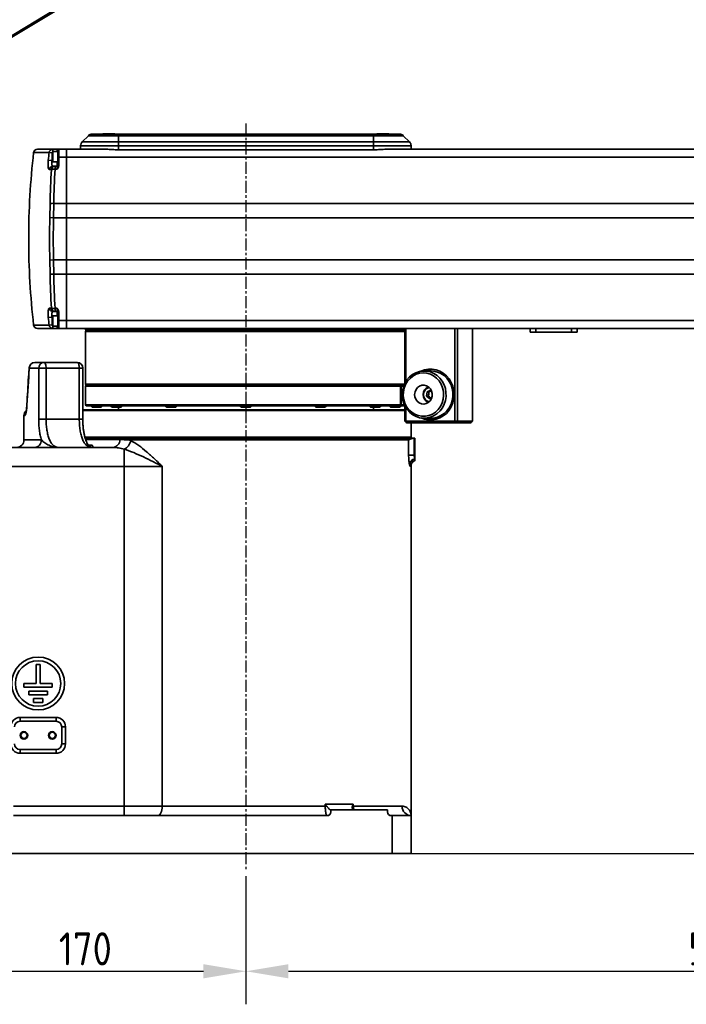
# Model space of a CAD drawing. Header units: millimetres. Extents: x 13873 to 18697, y 1443 to 6366.
# Tile 21 of 28: x 15514 to 15867, y 4581 to 5103. Entities that reach past the tile are written whole.
import ezdxf

# ---------------------------------------------------------------- set-up
doc = ezdxf.new("R2010")
doc.units = ezdxf.units.MM
doc.header["$PDSIZE"] = -1
doc.linetypes.add('CENTER', pattern=[10.16, 6.35, -1.27, 1.27, -1.27])
doc.styles.add('标准汉字', font='gbenor.shx', dxfattribs={"bigfont": 'gbcbig.shx'})
doc.dimstyles.new('ISO-25', dxfattribs={"dimscale": 5, "dimtxt": 3.5, "dimasz": 4.5, "dimexe": 3.5, "dimexo": 0.625, "dimtad": 1, "dimdec": 1, "dimdsep": 46, "dimtxsty": '标准汉字', "dimcen": 2.5, "dimclrd": 1, "dimclre": 1, "dimadec": 0, "dimazin": 0, "dimtfac": 1, "dimtdec": 1, "dimtmove": 1, "dimatfit": 3, "dimfxl": 1, "dimarcsym": 0})

# ---------------------------------------------------------------- blocks, each defined once
blk = doc.blocks.new('*D56')
at = {"color": 1, "lineweight": -2, "transparency": 16777216}
for p, q in [((15463.95, 4658), (15463.95, 4581.19)), ((15633.95, 4649.05), (15633.95, 4581.19)), ((15486.45, 4598.69), (15611.45, 4598.69))]:
    blk.add_line(p, q, dxfattribs=at)
at = {"color": 1, "transparency": 16777216}
for points in [[(15486.45, 4602.44), (15486.45, 4594.94), (15463.95, 4598.69)], [(15611.45, 4602.44), (15611.45, 4594.94), (15633.95, 4598.69)]]:
    blk.add_solid(points, dxfattribs=at)
at = {"layer": 'Defpoints', "color": 0, "transparency": 16777216}
for p in [(15463.95, 4661.12), (15633.95, 4652.17), (15633.95, 4598.69)]:
    blk.add_point(p, dxfattribs=at)
at = {"color": 0, "transparency": 16777216, "insert": (15548.95, 4610.57), "char_height": 17.5, "attachment_point": 5, "style": '标准汉字'}
blk.add_mtext('170', dxfattribs=at)
blk = doc.blocks.new('*D58')
at = {"color": 1, "lineweight": -2, "transparency": 16777216}
for p, q in [((16133.95, 4925.44), (16133.95, 4581.19)), ((15633.95, 4649.05), (15633.95, 4581.19)), ((15656.45, 4598.69), (16111.45, 4598.69))]:
    blk.add_line(p, q, dxfattribs=at)
at = {"color": 1, "transparency": 16777216}
for points in [[(15656.45, 4602.44), (15656.45, 4594.94), (15633.95, 4598.69)], [(16111.45, 4602.44), (16111.45, 4594.94), (16133.95, 4598.69)]]:
    blk.add_solid(points, dxfattribs=at)
at = {"layer": 'Defpoints', "color": 0, "transparency": 16777216}
for p in [(16133.95, 4928.57), (15633.95, 4652.17), (16133.95, 4598.69)]:
    blk.add_point(p, dxfattribs=at)
at = {"color": 0, "transparency": 16777216, "insert": (15883.95, 4610.57), "char_height": 17.5, "attachment_point": 5, "style": '标准汉字'}
blk.add_mtext('500', dxfattribs=at)
blk = doc.blocks.new('*D60')
at = {"color": 1, "lineweight": -2, "transparency": 16777216}
for p, q in [((16176.57, 4935.12), (16322.67, 4935.12)), ((16305.17, 4683.62), (16305.17, 4912.62)), ((15724.57, 4661.12), (16322.67, 4661.12))]:
    blk.add_line(p, q, dxfattribs=at)
at = {"color": 1, "transparency": 16777216}
for points in [[(16301.42, 4912.62), (16308.92, 4912.62), (16305.17, 4935.12)], [(16301.42, 4683.62), (16308.92, 4683.62), (16305.17, 4661.12)]]:
    blk.add_solid(points, dxfattribs=at)
at = {"layer": 'Defpoints', "color": 0, "transparency": 16777216}
for p in [(16173.45, 4935.12), (16305.17, 4935.12), (15721.45, 4661.12)]:
    blk.add_point(p, dxfattribs=at)
at = {"color": 0, "transparency": 16777216, "insert": (16293.3, 4798.12), "char_height": 17.5, "attachment_point": 5, "rotation": 90, "style": '标准汉字'}
blk.add_mtext('274', dxfattribs=at)
blk = doc.blocks.new('*D62')
at = {"color": 1, "lineweight": -2, "transparency": 16777216}
for p, q in [((16566.73, 5732.51), (15343.03, 5732.51)), ((15360.53, 4683.62), (15360.53, 5710.01)), ((15460.82, 4661.12), (15343.03, 4661.12))]:
    blk.add_line(p, q, dxfattribs=at)
at = {"color": 1, "transparency": 16777216}
for points in [[(15356.78, 5710.01), (15364.28, 5710.01), (15360.53, 5732.51)], [(15356.78, 4683.62), (15364.28, 4683.62), (15360.53, 4661.12)]]:
    blk.add_solid(points, dxfattribs=at)
at = {"layer": 'Defpoints', "color": 0, "transparency": 16777216}
for p in [(15360.53, 5732.51), (16569.86, 5732.51), (15463.95, 4661.12)]:
    blk.add_point(p, dxfattribs=at)
at = {"color": 0, "transparency": 16777216, "insert": (15348.66, 5196.81), "char_height": 17.5, "attachment_point": 5, "rotation": 90, "style": '标准汉字'}
blk.add_mtext('1071', dxfattribs=at)
blk = doc.blocks.new('*D73')
at = {"color": 1, "lineweight": -2, "transparency": 16777216}
for p, q in [((16631.61, 4816.62), (16711.33, 4816.62)), ((16693.83, 4794.12), (16693.83, 4683.62)), ((15714.57, 4661.12), (16711.33, 4661.12))]:
    blk.add_line(p, q, dxfattribs=at)
at = {"color": 1, "transparency": 16777216}
for points in [[(16690.08, 4794.12), (16697.58, 4794.12), (16693.83, 4816.62)], [(16690.08, 4683.62), (16697.58, 4683.62), (16693.83, 4661.12)]]:
    blk.add_solid(points, dxfattribs=at)
at = {"layer": 'Defpoints', "color": 0, "transparency": 16777216}
for p in [(16628.48, 4816.62), (15711.45, 4661.12), (16693.83, 4661.12)]:
    blk.add_point(p, dxfattribs=at)
at = {"color": 0, "transparency": 16777216, "insert": (16681.95, 4738.87), "char_height": 17.5, "attachment_point": 5, "rotation": 90, "style": '标准汉字'}
blk.add_mtext('155.5', dxfattribs=at)

msp = doc.modelspace()

# ---------------------------------------------------------------- linework, layer by layer
at = {"linetype": 'Continuous', "lineweight": 35}
for p, q in [((15472.92, 5071.97), (15532.67, 5107.87)), ((15533.02, 5107.28), (15473.27, 5071.38)), ((15547.32, 5038), (15550.57, 5041.24)), ((15547.32, 5038), (15566.45, 5038)), ((15566.45, 5041.24), (15550.57, 5041.24)), ((15552.69, 5042.12), (15566.45, 5042.12)), ((15558.3, 5042.22), (15558.2, 5042.12)), ((15558.3, 5042.22), (15564.6, 5042.22)), ((15564.7, 5042.12), (15564.6, 5042.22)), ((15566.45, 5041.24), (15566.45, 5042.12)), ((15566.45, 5042.12), (15701.45, 5042.12)), ((15701.45, 5041.24), (15566.45, 5041.24)), ((15566.45, 5038), (15566.45, 5041.24)), ((15566.45, 5035.88), (15566.45, 5038)), ((15566.45, 5038), (15701.45, 5038)), ((15701.45, 5041.24), (15701.45, 5042.12)), ((15701.45, 5042.12), (15715.2, 5042.12)), ((15701.45, 5041.24), (15701.45, 5038)), ((15717.32, 5041.24), (15701.45, 5041.24)), ((15701.45, 5035.88), (15701.45, 5038)), ((15701.45, 5038), (15720.57, 5038)), ((15703.3, 5042.22), (15703.2, 5042.12)), ((15703.3, 5042.22), (15709.6, 5042.22)), ((15709.7, 5042.12), (15709.6, 5042.22)), ((15717.32, 5041.24), (15720.57, 5038)), ((15529.79, 5032.35), (15521.57, 5032.35)), ((15523.55, 5034.12), (15531.73, 5034.12)), ((15531.45, 5032.16), (15529.79, 5032.35)), ((15531.75, 5032.87), (15531.45, 5032.57)), ((15531.45, 5027.67), (15531.45, 5032.57)), ((15531.73, 5034.12), (15533.95, 5034.12)), ((15531.73, 5034.12), (15531.73, 5032.86)), ((15534.45, 5032.87), (15531.75, 5032.87)), ((15531.75, 5032.87), (15531.75, 5027.37)), ((15533.95, 5032.87), (15533.95, 5034.12)), ((15534.95, 5032.87), (15534.45, 5032.87)), ((15534.45, 5032.87), (15534.45, 5027.37)), ((15534.95, 5034.12), (15538.95, 5034.12)), ((15534.95, 5034.12), (15534.95, 5029.88)), ((15538.95, 5029.88), (15538.95, 5034.12)), ((15538.95, 5034.12), (15558.18, 5034.12)), ((15566.45, 5035.88), (15546.45, 5035.88)), ((15546.45, 5034.12), (15546.45, 5035.88)), ((15566.45, 5035.88), (15566.45, 5033.79)), ((15701.45, 5035.88), (15566.45, 5035.88)), ((15566.45, 5033.79), (15701.45, 5033.79)), ((15701.45, 5033.79), (15701.45, 5035.88)), ((15721.45, 5035.88), (15701.45, 5035.88)), ((15709.71, 5034.12), (16213.95, 5034.12)), ((15721.45, 5035.88), (15721.45, 5034.12)), ((15531.28, 5028.12), (15529.34, 5028.33)), ((15531.45, 5028.12), (15531.28, 5028.12)), ((15531.45, 5027.67), (15531.75, 5027.37)), ((15531.75, 5027.37), (15534.45, 5027.37)), ((15533.95, 5025.12), (15533.95, 5027.37)), ((15534.45, 5027.37), (15534.95, 5027.37)), ((15534.95, 5029.88), (15534.95, 5025.64)), ((15534.95, 5029.88), (15538.95, 5029.88)), ((15538.95, 5005.4), (15538.95, 5029.88)), ((16213.95, 5029.88), (15538.95, 5029.88)), ((15530.96, 5023.31), (15529.9, 5023.31)), ((15531.84, 5025.12), (15532.9, 5025.12)), ((15532.9, 5025.12), (15532.9, 5023.43)), ((15532.9, 5025.12), (15533.95, 5025.12)), ((15533.95, 5023.43), (15532.9, 5023.43)), ((15533.95, 5023.43), (15533.95, 5025.12)), ((15530.18, 4997.85), (15530.33, 5005.19)), ((15532.27, 5005.4), (15532.12, 4997.8)), ((15532.27, 5005.4), (15538.95, 5005.4)), ((15538.95, 4997.8), (15538.95, 5005.4)), ((15538.95, 5005.4), (16213.95, 5005.4)), ((15532.12, 4997.8), (15530.18, 4997.85)), ((15532.12, 4997.8), (15538.95, 4997.8)), ((15538.95, 4975.45), (15538.95, 4997.8)), ((16213.95, 4997.8), (15538.95, 4997.8)), ((15532.12, 4975.45), (15530.18, 4975.39)), ((15530.33, 4968.05), (15530.18, 4975.39)), ((15532.12, 4975.45), (15532.27, 4967.84)), ((15532.12, 4975.45), (15538.95, 4975.45)), ((15538.95, 4967.84), (15538.95, 4975.45)), ((15538.95, 4975.45), (16213.95, 4975.45)), ((15532.27, 4967.84), (15538.95, 4967.84)), ((15538.95, 4943.36), (15538.95, 4967.84)), ((16213.95, 4967.84), (15538.95, 4967.84)), ((15529.9, 4949.94), (15530.96, 4949.94)), ((15532.9, 4949.82), (15533.95, 4949.82)), ((15532.9, 4949.82), (15532.9, 4948.12)), ((15533.95, 4948.12), (15533.95, 4949.82)), ((15529.34, 4944.91), (15531.28, 4945.12)), ((15531.45, 4945.12), (15531.28, 4945.12)), ((15531.75, 4945.87), (15531.45, 4945.57)), ((15531.45, 4940.67), (15531.45, 4945.57)), ((15534.45, 4945.87), (15531.75, 4945.87)), ((15531.75, 4945.87), (15531.75, 4940.37)), ((15532.9, 4948.12), (15531.84, 4948.12)), ((15533.95, 4948.12), (15532.9, 4948.12)), ((15533.95, 4945.87), (15533.95, 4948.12)), ((15534.95, 4945.87), (15534.45, 4945.87)), ((15534.45, 4945.87), (15534.45, 4940.37)), ((15534.95, 4947.61), (15534.95, 4943.36)), ((15521.57, 4940.89), (15529.79, 4940.89)), ((15531.73, 4939.12), (15523.55, 4939.12)), ((15529.79, 4940.89), (15531.45, 4941.09)), ((15531.45, 4940.67), (15531.75, 4940.37)), ((15531.73, 4940.38), (15531.73, 4939.12)), ((15533.95, 4939.12), (15531.73, 4939.12)), ((15531.75, 4940.37), (15534.45, 4940.37)), ((15533.95, 4939.12), (15533.95, 4940.37)), ((15534.45, 4940.37), (15534.95, 4940.37)), ((15534.95, 4943.36), (15538.95, 4943.36)), ((15534.95, 4943.36), (15534.95, 4939.12)), ((15534.95, 4939.12), (15538.95, 4939.12)), ((15538.95, 4939.12), (15538.95, 4943.36)), ((15538.95, 4943.36), (16213.95, 4943.36)), ((16213.95, 4939.12), (15538.95, 4939.12)), ((15548.95, 4939.12), (15548.95, 4938.52)), ((15548.95, 4938.52), (15549.35, 4938.12)), ((15718.04, 4938.52), (15548.95, 4938.52)), ((15718.04, 4909.93), (15718.04, 4939.12)), ((15718.61, 4939.12), (15718.61, 4910.97)), ((15744.66, 4890.12), (15744.66, 4939.12)), ((15745.96, 4939.12), (15745.96, 4890.12)), ((15753.95, 4890.38), (15753.95, 4939.12)), ((15784.45, 4937.12), (15784.45, 4939.12)), ((15787.45, 4939.12), (15787.45, 4937.12)), ((15806.45, 4937.12), (15806.45, 4939.12)), ((15809.45, 4939.12), (15809.45, 4937.12)), ((15549.45, 4938.12), (15548.95, 4937.62)), ((15548.95, 4937.62), (15548.95, 4909.62)), ((15718.04, 4937.62), (15548.95, 4937.62)), ((15549.35, 4938.12), (15718.04, 4938.12)), ((15787.45, 4937.12), (15784.45, 4937.12)), ((15806.45, 4937.12), (15787.45, 4937.12)), ((15809.45, 4937.12), (15806.45, 4937.12)), ((15524.25, 4918.12), (15519.28, 4918.12)), ((15522.21, 4921.12), (15527.05, 4921.12)), ((15524.25, 4891.12), (15524.25, 4918.12)), ((15528.2, 4918.12), (15524.25, 4918.12)), ((15527.05, 4921.12), (15544.61, 4921.12)), ((15528.2, 4918.12), (15528.2, 4891.12)), ((15545.76, 4918.12), (15528.2, 4918.12)), ((15545.76, 4891.12), (15545.76, 4918.12)), ((15547.61, 4918.12), (15545.76, 4918.12)), ((15547.61, 4891.12), (15547.61, 4918.12)), ((15732.01, 4916.62), (15728.34, 4916.62)), ((15548.95, 4909.62), (15549.45, 4909.12)), ((15548.95, 4909.62), (15717.9, 4909.62)), ((15549.45, 4909.12), (15548.95, 4908.62)), ((15548.95, 4908.62), (15548.95, 4898.62)), ((15715.92, 4908.62), (15548.95, 4908.62)), ((15549.45, 4909.12), (15715.44, 4909.12)), ((15549.45, 4909.12), (15717.68, 4909.12)), ((15715.74, 4908.87), (15715.44, 4909.12)), ((15715.69, 4909.12), (15715.87, 4908.87)), ((15715.69, 4909.12), (15717.68, 4909.12)), ((15715.92, 4908.62), (15715.74, 4908.87)), ((15715.79, 4908.8), (15715.87, 4908.87)), ((15715.87, 4908.87), (15716.18, 4908.62)), ((15715.92, 4898.62), (15715.92, 4908.62)), ((15716.18, 4908.62), (15716.18, 4898.62)), ((15717.49, 4908.62), (15716.18, 4908.62)), ((15729.96, 4905.56), (15729.64, 4903.28)), ((15729.64, 4903.28), (15731.32, 4901.84)), ((15730.6, 4903.28), (15729.64, 4903.28)), ((15731.96, 4906.41), (15729.96, 4905.56)), ((15730.92, 4905.56), (15729.96, 4905.56)), ((15731.32, 4901.84), (15732.29, 4902.25)), ((15732.21, 4906.19), (15731.96, 4906.41)), ((15518.02, 4898.84), (15518.05, 4898.68)), ((15548.95, 4898.62), (15549.45, 4898.12)), ((15548.95, 4898.62), (15715.92, 4898.62)), ((15715.44, 4898.12), (15549.45, 4898.12)), ((15551.95, 4898.12), (15551.95, 4898.03)), ((15551.95, 4898.03), (15552.56, 4897.42)), ((15551.95, 4898.03), (15557.95, 4898.03)), ((15557.34, 4897.42), (15552.56, 4897.42)), ((15557.34, 4897.42), (15557.95, 4898.03)), ((15557.95, 4898.03), (15557.95, 4898.12)), ((15562.53, 4898.12), (15562.53, 4898.03)), ((15562.53, 4898.03), (15563.14, 4897.42)), ((15562.53, 4898.03), (15568.53, 4898.03)), ((15567.92, 4897.42), (15563.14, 4897.42)), ((15566.45, 4897.42), (15566.45, 4896.12)), ((15567.92, 4897.42), (15568.53, 4898.03)), ((15568.53, 4898.03), (15568.53, 4898.12)), ((15591.45, 4898.12), (15591.45, 4898.03)), ((15591.45, 4898.03), (15592.06, 4897.42)), ((15591.45, 4898.03), (15597.45, 4898.03)), ((15596.84, 4897.42), (15592.06, 4897.42)), ((15596.84, 4897.42), (15597.45, 4898.03)), ((15597.45, 4898.03), (15597.45, 4898.12)), ((15630.95, 4898.12), (15630.95, 4898.03)), ((15630.95, 4898.03), (15631.56, 4897.42)), ((15630.95, 4898.03), (15636.95, 4898.03)), ((15631.65, 4897.42), (15631.56, 4897.42)), ((15636.34, 4897.42), (15631.65, 4897.42)), ((15636.34, 4897.42), (15636.95, 4898.03)), ((15636.95, 4898.03), (15636.95, 4898.12)), ((15670.45, 4898.12), (15670.45, 4898.03)), ((15670.45, 4898.03), (15671.06, 4897.42)), ((15670.45, 4898.03), (15671.37, 4898.03)), ((15671.79, 4897.42), (15671.06, 4897.42)), ((15671.37, 4898.03), (15676.45, 4898.03)), ((15675.84, 4897.42), (15671.79, 4897.42)), ((15675.84, 4897.42), (15676.45, 4898.03)), ((15676.45, 4898.03), (15676.45, 4898.12)), ((15699.36, 4898.12), (15699.36, 4898.03)), ((15699.36, 4898.03), (15699.97, 4897.42)), ((15699.36, 4898.03), (15701.65, 4898.03)), ((15701.79, 4897.42), (15699.97, 4897.42)), ((15701.45, 4896.12), (15701.45, 4897.42)), ((15701.65, 4898.03), (15705.36, 4898.03)), ((15704.75, 4897.42), (15701.79, 4897.42)), ((15704.75, 4897.42), (15705.36, 4898.03)), ((15705.36, 4898.03), (15705.36, 4898.12)), ((15709.95, 4898.12), (15709.95, 4898.03)), ((15709.95, 4898.03), (15710.56, 4897.42)), ((15709.95, 4898.03), (15713.79, 4898.03)), ((15713.61, 4897.42), (15710.56, 4897.42)), ((15715.34, 4897.42), (15713.61, 4897.42)), ((15713.79, 4898.03), (15715.95, 4898.03)), ((15715.34, 4897.42), (15715.95, 4898.03)), ((15715.44, 4898.12), (15715.74, 4898.37)), ((15715.69, 4898.12), (15715.44, 4898.12)), ((15715.87, 4898.37), (15715.69, 4898.12)), ((15718.04, 4898.12), (15715.69, 4898.12)), ((15715.74, 4898.37), (15715.92, 4898.62)), ((15715.79, 4898.44), (15715.87, 4898.37)), ((15716.18, 4898.62), (15715.87, 4898.37)), ((15715.95, 4898.03), (15715.95, 4898.12)), ((15716.18, 4898.62), (15717.9, 4898.62)), ((15718.04, 4890.12), (15718.04, 4898.32)), ((15718.61, 4897.28), (15718.61, 4890.12)), ((15516.45, 4893.12), (15516.45, 4880.12)), ((15517.02, 4893.12), (15516.45, 4893.12)), ((15547.61, 4896.12), (15718.04, 4896.12)), ((15718.04, 4895.62), (15547.61, 4895.62)), ((15728.34, 4891.62), (15732.01, 4891.62)), ((15528.2, 4891.12), (15524.25, 4891.12)), ((15528.2, 4891.12), (15545.76, 4891.12)), ((15547.61, 4891.12), (15545.76, 4891.12)), ((15718.61, 4890.12), (15718.04, 4890.12)), ((15718.97, 4889.12), (15718.04, 4890.12)), ((15718.61, 4890.12), (15744.66, 4890.12)), ((15718.97, 4889.12), (15718.61, 4890.12)), ((15745.03, 4889.12), (15718.97, 4889.12)), ((15721.45, 4881.62), (15721.45, 4889.12)), ((15745.96, 4890.12), (15744.66, 4890.12)), ((15745.03, 4889.12), (15744.66, 4890.12)), ((15745.03, 4889.12), (15745.96, 4890.12)), ((15752.94, 4889.12), (15745.03, 4889.12)), ((15745.96, 4890.12), (15753.94, 4890.12)), ((15548.59, 4881.62), (15721.45, 4881.62)), ((15720.95, 4881.12), (15548.79, 4881.12)), ((15567.3, 4880.29), (15568.05, 4881.12)), ((15572.76, 4881.12), (15572.05, 4880.12)), ((15720.13, 4880.12), (15719.11, 4881.12)), ((15720.95, 4881.12), (15721.45, 4881.62)), ((15723.11, 4881.12), (15722.53, 4881.12)), ((15723.11, 4881.12), (15723.11, 4872.12)), ((15723.11, 4881.12), (15723.45, 4881.12)), ((15723.45, 4872.12), (15723.45, 4881.12)), ((15463.95, 4876.12), (15563.54, 4876.12)), ((15516.45, 4880.12), (15525.69, 4880.12)), ((15567.3, 4880.29), (15548.96, 4880.29)), ((15550.51, 4877.39), (15552.22, 4877.39)), ((15552.5, 4876.14), (15551.51, 4876.5)), ((15552.59, 4876.12), (15552.59, 4876.12)), ((15720.13, 4880.12), (15572.05, 4880.12)), ((15720.15, 4872.12), (15720.15, 4880.13)), ((15569.48, 4875.19), (15569.48, 4866.12)), ((15720.15, 4872.12), (15723.11, 4872.12)), ((15723.11, 4872.12), (15723.45, 4872.12)), ((15723.45, 4872.12), (15723.45, 4869.85)), ((15569.48, 4866.12), (15463.95, 4866.12)), ((15589.7, 4866.12), (15569.48, 4866.12)), ((15569.48, 4686.12), (15569.48, 4866.12)), ((15589.7, 4866.12), (15589.7, 4686.12)), ((15721.45, 4681.12), (15721.45, 4866.27)), ((15723.45, 4869.85), (15723.45, 4869.12)), ((15522.95, 4761.12), (15522.95, 4751.12)), ((15524.95, 4761.12), (15522.95, 4761.12)), ((15524.95, 4751.12), (15524.95, 4761.12)), ((15522.95, 4751.12), (15516.45, 4751.12)), ((15516.45, 4751.12), (15516.45, 4749.12)), ((15531.45, 4751.12), (15524.95, 4751.12)), ((15531.45, 4749.12), (15531.45, 4751.12)), ((15516.45, 4749.12), (15531.45, 4749.12)), ((15528.95, 4747.12), (15518.95, 4747.12)), ((15518.95, 4747.12), (15518.95, 4745.12)), ((15528.95, 4745.12), (15528.95, 4747.12)), ((15518.95, 4745.12), (15528.95, 4745.12)), ((15526.45, 4743.12), (15521.45, 4743.12)), ((15521.45, 4743.12), (15521.45, 4741.12)), ((15521.45, 4741.12), (15526.45, 4741.12)), ((15526.45, 4741.12), (15526.45, 4743.12)), ((15514.45, 4733.12), (15533.45, 4733.12)), ((15514.45, 4733.12), (15514.45, 4731.12)), ((15533.45, 4731.12), (15514.45, 4731.12)), ((15533.45, 4733.12), (15533.45, 4731.12)), ((15536.45, 4719.12), (15536.45, 4728.12)), ((15538.45, 4728.12), (15536.45, 4728.12)), ((15538.45, 4728.12), (15538.45, 4719.12)), ((15514.45, 4716.12), (15533.45, 4716.12)), ((15514.45, 4716.12), (15514.45, 4714.12)), ((15533.45, 4716.12), (15533.45, 4714.12)), ((15538.45, 4719.12), (15536.45, 4719.12)), ((15533.45, 4714.12), (15514.45, 4714.12)), ((15510.95, 4686.12), (15569.48, 4686.12)), ((15569.48, 4686.12), (15589.7, 4686.12)), ((15569.48, 4686.12), (15569.48, 4681.12)), ((15589.7, 4686.12), (15675.98, 4686.12)), ((15675.98, 4687.12), (15690.84, 4687.12)), ((15675.98, 4686.12), (15675.98, 4687.12)), ((15675.98, 4686.12), (15676.77, 4686.12)), ((15678.95, 4684.12), (15678.95, 4683.12)), ((15678.95, 4684.12), (15708.95, 4684.12)), ((15690.34, 4686.12), (15690.84, 4686.12)), ((15690.84, 4687.12), (15690.84, 4686.12)), ((15690.84, 4686.12), (15716.72, 4686.12)), ((15708.95, 4684.12), (15708.95, 4683.12)), ((15676.95, 4681.12), (15510.95, 4681.12)), ((15711.45, 4681.12), (15710.95, 4681.12)), ((15711.45, 4661.12), (15711.45, 4681.12)), ((15711.45, 4681.12), (15721.45, 4681.12)), ((15721.45, 4681.12), (15721.45, 4661.12)), ((15711.45, 4661.12), (15473.95, 4661.12)), ((15721.45, 4661.12), (15711.45, 4661.12))]:
    msp.add_line(p, q, dxfattribs=at)
at = {"color": 4, "linetype": 'CENTER'}
msp.add_line((15633.95, 5047.77), (15633.95, 4652.17), dxfattribs=at)
at = {"linetype": 'Continuous', "lineweight": 35, "flags": 128}
for points in [[(15519.21, 4918.33), (15519.21, 4918.31), (15519.28, 4918.12)], [(15527.05, 4921.12), (15527.27, 4921.06), (15527.49, 4920.89), (15527.69, 4920.62), (15527.86, 4920.24), (15528, 4919.79), (15528.11, 4919.27), (15528.18, 4918.71), (15528.2, 4918.12)], [(15544.61, 4921.12), (15544.83, 4921.06), (15545.05, 4920.89), (15545.25, 4920.62), (15545.42, 4920.24), (15545.56, 4919.79), (15545.67, 4919.27), (15545.74, 4918.71), (15545.76, 4918.12)], [(15720.62, 4913.47), (15722.2, 4914.74), (15723.96, 4915.7), (15725.84, 4916.33), (15727.8, 4916.61), (15729.77, 4916.53), (15731.7, 4916.09), (15733.53, 4915.31), (15735.22, 4914.2), (15736.7, 4912.81), (15737.95, 4911.16), (15738.92, 4909.32), (15739.58, 4907.32), (15739.92, 4905.23), (15739.93, 4903.11), (15739.61, 4901.02), (15738.96, 4899.02), (15738, 4897.17), (15736.77, 4895.51), (15735.3, 4894.1), (15733.62, 4892.98), (15731.79, 4892.18), (15729.87, 4891.73), (15727.9, 4891.63), (15725.94, 4891.89), (15724.05, 4892.5), (15722.28, 4893.45), (15720.69, 4894.7), (15719.32, 4896.23), (15718.21, 4897.98), (15717.39, 4899.91), (15716.89, 4901.96), (15716.71, 4904.07), (15716.87, 4906.18), (15717.36, 4908.24), (15718.16, 4910.17), (15719.26, 4911.93), (15720.62, 4913.47)], [(15720.87, 4912.72), (15719.56, 4911.22), (15718.51, 4909.49), (15717.77, 4907.59), (15717.36, 4905.58), (15717.29, 4903.52), (15717.56, 4901.48), (15718.17, 4899.52), (15719.09, 4897.71), (15720.3, 4896.11), (15721.75, 4894.77), (15723.41, 4893.72), (15725.21, 4893.01), (15727.1, 4892.66), (15729.02, 4892.68), (15730.9, 4893.06), (15732.69, 4893.8), (15734.33, 4894.87), (15735.77, 4896.24), (15736.95, 4897.86), (15737.85, 4899.68), (15738.42, 4901.65), (15738.67, 4903.7), (15738.57, 4905.75), (15738.12, 4907.76), (15737.36, 4909.65), (15736.29, 4911.36), (15734.95, 4912.84), (15733.39, 4914.04), (15731.66, 4914.92), (15729.8, 4915.45), (15727.89, 4915.62), (15725.98, 4915.42), (15724.14, 4914.86), (15722.41, 4913.95), (15720.87, 4912.72)], [(15726.58, 4916.48), (15726.59, 4916.48), (15728.56, 4917.21), (15730.6, 4917.58), (15732.68, 4917.58), (15734.72, 4917.21), (15736.68, 4916.48), (15738.51, 4915.42), (15740.15, 4914.05), (15741.55, 4912.41), (15742.69, 4910.55), (15743.52, 4908.51), (15744.03, 4906.34), (15744.2, 4904.12), (15744.03, 4901.9), (15743.52, 4899.74), (15742.69, 4897.7), (15741.55, 4895.83), (15740.15, 4894.19), (15738.51, 4892.82), (15736.68, 4891.76), (15734.72, 4891.03), (15732.68, 4890.67), (15730.6, 4890.67), (15728.56, 4891.03), (15726.59, 4891.76), (15726.58, 4891.77)], [(15732.01, 4891.62), (15733.48, 4891.72), (15735.41, 4892.17), (15737.24, 4892.96), (15738.92, 4894.07), (15740.4, 4895.47), (15741.64, 4897.12), (15742.6, 4898.97), (15743.26, 4900.97), (15743.59, 4903.06), (15743.59, 4905.18), (15743.26, 4907.27), (15742.6, 4909.27), (15741.64, 4911.12), (15740.4, 4912.77), (15738.92, 4914.17), (15737.24, 4915.28), (15735.41, 4916.07), (15733.48, 4916.52), (15732.01, 4916.62)], [(15724.89, 4907.86), (15724.06, 4906.83), (15723.53, 4905.59), (15723.32, 4904.25), (15723.46, 4902.9), (15723.94, 4901.63), (15724.71, 4900.56), (15725.73, 4899.74), (15726.91, 4899.25), (15728.17, 4899.13), (15729.42, 4899.37), (15730.56, 4899.96), (15731.51, 4900.87), (15732.19, 4902.01), (15732.57, 4903.32), (15732.6, 4904.68), (15732.29, 4906), (15731.66, 4907.18), (15730.75, 4908.13), (15729.64, 4908.79), (15728.41, 4909.1), (15727.14, 4909.04), (15725.94, 4908.62), (15724.89, 4907.86)], [(15589.7, 4686.12), (15589.65, 4685.15), (15589.51, 4684.21), (15589.28, 4683.34), (15588.96, 4682.59), (15588.58, 4681.96), (15588.14, 4681.5), (15587.67, 4681.22), (15587.17, 4681.12)]]:
    msp.add_lwpolyline(points, dxfattribs=at)
at = {"linetype": 'Continuous', "lineweight": 35}
for centre, radius in [((15523.95, 4751.12), 14), ((15523.95, 4751.12), 12), ((15516.45, 4723.62), 2), ((15516.45, 4723.62), 1.65), ((15531.45, 4723.62), 2), ((15531.45, 4723.62), 1.65)]:
    msp.add_circle(centre, radius, dxfattribs=at)
for centre, radius, start, end in [((15549.45, 5035.88), 3, 135, 180), ((15552.69, 5039.12), 3, 90, 135), ((15715.2, 5039.12), 3, 45, 90), ((15718.45, 5035.88), 3, 0, 45), ((15918.95, 4986.62), 400, 173.4355, 179.9998), ((15523.55, 5032.12), 2, 90, 173.4355), ((15918.95, 4986.62), 391.84, 173.2981, 173.8896), ((15531.75, 5032.15), 1.97, 90.5144, 174.112), ((15918.95, 4986.62), 389.88, 173.67, 173.8896), ((15531.87, 5023.15), 1.97, 90.6005, 175.4822), ((15909.98, 5001.01), 379.67, 176.6341, 179.3698), ((15532.92, 5023.15), 1.97, 90.6712, 175.5675), ((15532.25, 5018.14), 5.33, 83.0477, 104.0728), ((15910.02, 5001.25), 377.77, 176.6341, 179.3698), ((15533.95, 5026.12), 1, 270, 0), ((15531.88, 5000), 5.42, 85.8104, 106.6006), ((15918.95, 4986.62), 388.93, 178.345, 181.655), ((15918.95, 4986.62), 386.98, 178.345, 181.655), ((15918.95, 4986.62), 400, 179.9998, 186.5645), ((15531.88, 4973.24), 5.42, 253.3994, 274.1896), ((15909.98, 4972.23), 379.67, 180.6302, 183.3659), ((15910.02, 4972), 377.77, 180.6302, 183.3659), ((15531.87, 4950.09), 1.97, 184.5178, 269.3995), ((15532.25, 4955.1), 5.33, 255.9272, 276.9523), ((15532.92, 4950.09), 1.97, 184.4325, 269.3288), ((15918.95, 4986.62), 391.84, 186.1104, 186.7019), ((15918.95, 4986.62), 389.88, 186.1104, 186.33), ((15533.95, 4947.12), 1, 0, 90), ((15523.55, 4941.12), 2, 186.5645, 270), ((15531.75, 4941.1), 1.97, 185.888, 269.4856), ((15522.21, 4918.12), 3, 90, 175.9892), ((15522.24, 4918.16), 2.96, 90.7075, 180.6904), ((15527.15, 4918.22), 2.91, 92.0347, 181.8995), ((15544.61, 4918.12), 3, 0, 90), ((15732.11, 4904.12), 4.32, 109.4942, 250.5058), ((15731.89, 4904.12), 3.86, 102.7202, 257.2798), ((15519.45, 4893.12), 3, 127.2222, 180), ((15520.03, 4893.12), 3.01, 150.0539, 180.0088), ((15512.45, 4880.12), 4, 270, 0), ((15521.84, 4879.97), 3.85, 272.4402, 2.2482), ((15550.99, 4878.63), 1.74, 270.86, 314.928), ((15563.01, 4880.38), 4.29, 277.2107, 358.7812), ((15566.64, 4880.98), 6.45, 296.1344, 348.757), ((15723.43, 4866.8), 3.05, 89.6674, 165.2405), ((15723.95, 4866.18), 2.99, 99.722, 180.2476), ((15514.45, 4728.12), 5, 90, 180), ((15514.45, 4728.12), 3, 90, 180), ((15533.45, 4728.12), 5, 0, 90), ((15533.45, 4728.12), 3, 0, 90), ((15514.45, 4719.12), 5, 180, 270), ((15514.45, 4719.12), 3, 180, 270), ((15533.45, 4719.12), 3, 270, 0), ((15533.45, 4719.12), 5, 270, 0), ((15676.95, 4683.12), 2, 270, 0), ((15710.95, 4683.12), 2, 180, 270), ((15721.58, 4685.99), 4.87, 178.4531, 268.3647)]:
    msp.add_arc(centre, radius, start, end, dxfattribs=at)
for centre, major_axis, ratio, start_param, end_param in [((15633.95, 4886.28), (17.15, 357.77), 0.324907, 1.497257, 1.551693), ((15633.95, 5176.52), (0, 341.01), 0.648287, 3.709942, 3.715367), ((15633.95, 4890.38), (120, 0), 0.8391, 6.280617, 6.283185)]:
    msp.add_ellipse(centre, major_axis=major_axis, ratio=ratio, start_param=start_param, end_param=end_param, dxfattribs=at)
for points, knots in [([(15533.95, 5034.12), (15533.95, 5034.12), (15533.99, 5034.12), (15534.33, 5034.12), (15534.83, 5034.12), (15534.92, 5034.12), (15534.95, 5034.12)], [0, 0, 0, 0, 0.003605, 0.09879, 0.716884, 1, 1, 1, 1]), ([(15566.45, 5033.79), (15565.37, 5033.81), (15563.18, 5033.85), (15560.41, 5034.07), (15558.78, 5034.11), (15558.18, 5034.12)], [0, 0, 0, 0, 0.379036, 0.768893, 1, 1, 1, 1]), ([(15709.71, 5034.12), (15708.71, 5034.09), (15706.69, 5034.02), (15703.87, 5033.82), (15702.11, 5033.8), (15701.45, 5033.79)], [0, 0, 0, 0, 0.378313, 0.767187, 1, 1, 1, 1]), ([(15529.9, 5023.31), (15529.78, 5023.36), (15529.55, 5023.47), (15529.31, 5024.34), (15529.2, 5025.62), (15529.22, 5027.03), (15529.3, 5027.96), (15529.34, 5028.33)], [0, 0, 0, 0, 0.217729, 0.435644, 0.648979, 0.857556, 1, 1, 1, 1]), ([(15531.28, 5028.12), (15531.25, 5027.9), (15531.16, 5027.35), (15531.14, 5026.5), (15531.26, 5025.74), (15531.49, 5025.22), (15531.73, 5025.15), (15531.84, 5025.12)], [0, 0, 0, 0, 0.141509, 0.347549, 0.559021, 0.777851, 1, 1, 1, 1]), ([(15534.95, 5025.64), (15534.92, 5025.4), (15534.83, 5024.67), (15534.33, 5023.97), (15533.99, 5023.49), (15533.95, 5023.43), (15533.95, 5023.43)], [0, 0, 0, 0, 0.283116, 0.90121, 0.996395, 1, 1, 1, 1]), ([(15529.34, 4944.91), (15529.29, 4945.46), (15529.19, 4946.56), (15529.22, 4948.04), (15529.36, 4949.17), (15529.6, 4949.83), (15529.81, 4949.91), (15529.9, 4949.94)], [0, 0, 0, 0, 0.208112, 0.416287, 0.623477, 0.832884, 1, 1, 1, 1]), ([(15533.95, 4949.82), (15533.95, 4949.82), (15533.99, 4949.75), (15534.33, 4949.27), (15534.83, 4948.58), (15534.92, 4947.84), (15534.95, 4947.61)], [0, 0, 0, 0, 0.003605, 0.09879, 0.716884, 1, 1, 1, 1]), ([(15531.84, 4948.12), (15531.75, 4948.1), (15531.55, 4948.06), (15531.31, 4947.67), (15531.16, 4946.99), (15531.14, 4946.1), (15531.24, 4945.45), (15531.28, 4945.12)], [0, 0, 0, 0, 0.170803, 0.381952, 0.587961, 0.793578, 1, 1, 1, 1]), ([(15534.95, 4939.12), (15534.92, 4939.12), (15534.83, 4939.12), (15534.33, 4939.12), (15533.99, 4939.12), (15533.95, 4939.12), (15533.95, 4939.12)], [0, 0, 0, 0, 0.2831164, 0.9012103, 0.9963951, 1, 1, 1, 1]), ([(15519.21, 4918.33), (15519.1, 4916.71), (15518.65, 4910.21), (15518.29, 4903.72), (15518.02, 4898.84)], [0, 0, 0, 0, 0.249695, 1, 1, 1, 1]), ([(15730.92, 4905.56), (15730.9, 4905.15), (15730.86, 4904.39), (15730.69, 4903.63), (15730.6, 4903.28)], [0, 0, 0, 0, 0.534671, 1, 1, 1, 1]), ([(15730.6, 4903.28), (15730.94, 4903.02), (15731.45, 4902.63), (15731.85, 4902.25), (15731.99, 4902.12)], [0, 0, 0, 0, 0.6648329, 1, 1, 1, 1]), ([(15732.23, 4906.1), (15732.08, 4906.03), (15731.67, 4905.84), (15731.21, 4905.67), (15730.92, 4905.56)], [0, 0, 0, 0, 0.394187, 1, 1, 1, 1]), ([(15518.05, 4898.68), (15518.03, 4898.27), (15518, 4897.88), (15517.94, 4897.12), (15517.9, 4896.75), (15517.82, 4896.07), (15517.78, 4895.75), (15517.71, 4895.31), (15517.69, 4895.16), (15517.64, 4894.89), (15517.62, 4894.76), (15517.54, 4894.39), (15517.5, 4894.17), (15517.4, 4893.8), (15517.35, 4893.64), (15517.2, 4893.25), (15517.11, 4893.12), (15517.02, 4893.12)], [0, 0, 0, 0, 0.125, 0.125, 0.25, 0.25, 0.375, 0.375, 0.4375, 0.4375, 0.5, 0.5, 0.625, 0.625, 0.75, 0.75, 1, 1, 1, 1]), ([(15518.01, 4898.85), (15517.99, 4898.47), (15517.94, 4897.62), (15517.82, 4896.49), (15517.68, 4895.52), (15517.56, 4894.91), (15517.47, 4894.58), (15517.47, 4894.58), (15517.47, 4894.58)], [0, 0, 0, 0, 0.174222, 0.385608, 0.595287, 0.774195, 0.920639, 1, 1, 1, 1]), ([(15525.69, 4880.12), (15525.45, 4880.9), (15525.24, 4881.73), (15524.97, 4883.02), (15524.89, 4883.46), (15524.74, 4884.36), (15524.67, 4884.83), (15524.49, 4886.24), (15524.4, 4887.2), (15524.28, 4889.14), (15524.25, 4890.12), (15524.25, 4891.12)], [0, 0, 0, 0, 0.25, 0.25, 0.375, 0.375, 0.5, 0.5, 0.75, 0.75, 1, 1, 1, 1]), ([(15528.2, 4891.12), (15528.2, 4890.13), (15528.23, 4889.15), (15528.33, 4887.71), (15528.38, 4887.24), (15528.48, 4886.29), (15528.54, 4885.82), (15528.75, 4884.46), (15528.92, 4883.6), (15529.23, 4882.37), (15529.35, 4881.98), (15529.6, 4881.21), (15529.73, 4880.85), (15530.15, 4879.81), (15530.46, 4879.19), (15531, 4878.37), (15531.18, 4878.11), (15531.57, 4877.65), (15531.77, 4877.44), (15532.19, 4877.07), (15532.4, 4876.91), (15532.85, 4876.62), (15533.08, 4876.5), (15533.8, 4876.22), (15534.29, 4876.12), (15534.81, 4876.12)], [0, 0, 0, 0, 0.125, 0.125, 0.1875, 0.1875, 0.25, 0.25, 0.375, 0.375, 0.4375, 0.4375, 0.5, 0.5, 0.625, 0.625, 0.6875, 0.6875, 0.75, 0.75, 0.8125, 0.8125, 0.875, 0.875, 1, 1, 1, 1]), ([(15552.55, 4876.12), (15552, 4876.12), (15551.48, 4876.22), (15550.74, 4876.5), (15550.49, 4876.62), (15550.03, 4876.9), (15549.81, 4877.07), (15549.38, 4877.44), (15549.17, 4877.65), (15548.77, 4878.11), (15548.58, 4878.36), (15548.03, 4879.18), (15547.71, 4879.8), (15547.29, 4880.84), (15547.15, 4881.2), (15546.91, 4881.97), (15546.79, 4882.37), (15546.48, 4883.59), (15546.3, 4884.45), (15546.1, 4885.82), (15546.04, 4886.29), (15545.94, 4887.23), (15545.89, 4887.71), (15545.79, 4889.15), (15545.76, 4890.13), (15545.76, 4891.12)], [0, 0, 0, 0, 0.125, 0.125, 0.1875, 0.1875, 0.25, 0.25, 0.3125, 0.3125, 0.375, 0.375, 0.5, 0.5, 0.5625, 0.5625, 0.625, 0.625, 0.75, 0.75, 0.8125, 0.8125, 0.875, 0.875, 1, 1, 1, 1]), ([(15551.08, 4876.79), (15550.93, 4876.94), (15550.61, 4877.26), (15550.07, 4878.06), (15549.51, 4879.17), (15548.99, 4880.56), (15548.53, 4882.19), (15548.16, 4884.03), (15547.87, 4886.04), (15547.69, 4888.19), (15547.61, 4889.9), (15547.62, 4890.88), (15547.62, 4891.12)], [0, 0, 0, 0, 0.087791, 0.185359, 0.290006, 0.396428, 0.506611, 0.616994, 0.730877, 0.846264, 0.962809, 1, 1, 1, 1]), ([(15568.05, 4881.12), (15568.17, 4881.12), (15568.42, 4881.12), (15568.79, 4881.12), (15569.24, 4881.12), (15569.76, 4881.12), (15570.35, 4881.12), (15570.95, 4881.12), (15571.55, 4881.12), (15572.05, 4881.12), (15572.46, 4881.12), (15572.66, 4881.12), (15572.76, 4881.12)], [0, 0, 0, 0, 0.0823, 0.165661, 0.250094, 0.371953, 0.50003, 0.625, 0.749988, 0.87499, 0.937495, 1, 1, 1, 1]), ([(15719.86, 4881.12), (15719.91, 4881.12), (15720.28, 4881.12), (15721.22, 4881.12), (15722.12, 4881.12), (15722.53, 4881.12)], [0, 0, 0, 0, 0.069896, 0.581155, 1, 1, 1, 1]), ([(15720.15, 4880.13), (15720.21, 4880.15), (15720.31, 4880.19), (15720.59, 4880.31), (15720.78, 4880.39), (15721.2, 4880.57), (15721.45, 4880.67), (15721.84, 4880.83), (15721.97, 4880.89), (15722.25, 4881), (15722.39, 4881.06), (15722.53, 4881.12)], [0, 0, 0, 0, 0.25, 0.25, 0.5, 0.5, 0.75, 0.75, 0.875, 0.875, 1, 1, 1, 1]), ([(15525.69, 4880.12), (15525.92, 4879.87), (15526.2, 4879.61), (15526.8, 4879.1), (15527.13, 4878.85), (15528.17, 4878.13), (15528.92, 4877.68), (15530.51, 4876.93), (15531.34, 4876.63), (15532.61, 4876.33), (15533.04, 4876.25), (15533.7, 4876.17), (15533.92, 4876.15), (15534.36, 4876.13), (15534.59, 4876.12), (15534.81, 4876.12)], [0, 0, 0, 0, 0.125, 0.125, 0.25, 0.25, 0.5, 0.5, 0.75, 0.75, 0.875, 0.875, 0.9375, 0.9375, 1, 1, 1, 1]), ([(15552.22, 4877.39), (15552.37, 4877.39), (15552.48, 4877.36), (15552.65, 4877.26), (15552.71, 4877.19), (15552.82, 4877.04), (15552.85, 4876.96), (15552.9, 4876.8), (15552.92, 4876.72), (15552.94, 4876.5), (15552.92, 4876.37), (15552.84, 4876.23), (15552.8, 4876.19), (15552.71, 4876.14), (15552.65, 4876.12), (15552.58, 4876.12)], [0, 0, 0, 0, 0.125, 0.125, 0.25, 0.25, 0.375, 0.375, 0.5, 0.5, 0.75, 0.75, 0.875, 0.875, 1, 1, 1, 1]), ([(15569.48, 4875.19), (15568.47, 4875.49), (15567.47, 4875.72), (15565.5, 4876.04), (15564.52, 4876.12), (15563.54, 4876.12)], [0, 0, 0, 0, 0.5, 0.5, 1, 1, 1, 1]), ([(15572.05, 4880.12), (15571.85, 4880.13), (15571.45, 4880.16), (15570.64, 4880.2), (15569.83, 4880.24), (15569.04, 4880.26), (15568.45, 4880.28), (15567.87, 4880.29), (15567.49, 4880.29), (15567.3, 4880.29)], [0, 0, 0, 0, 0.1225743, 0.2479307, 0.4974845, 0.621924, 0.7482879, 0.8733831, 1, 1, 1, 1]), ([(15572.96, 4879.72), (15574.39, 4879.03), (15575.8, 4878.16), (15578.61, 4876.15), (15580.01, 4875.02), (15582.77, 4872.63), (15584.15, 4871.37), (15586.22, 4869.42), (15586.91, 4868.77), (15587.95, 4867.78), (15588.3, 4867.45), (15589, 4866.79), (15589.35, 4866.45), (15589.7, 4866.12)], [0, 0, 0, 0, 0.25, 0.25, 0.5, 0.5, 0.75, 0.75, 0.875, 0.875, 0.9375, 0.9375, 1, 1, 1, 1]), ([(15569.48, 4875.19), (15571.19, 4874.69), (15572.91, 4874.06), (15576.33, 4872.67), (15578.04, 4871.91), (15581.42, 4870.32), (15583.1, 4869.49), (15585.59, 4868.24), (15586.42, 4867.82), (15588.06, 4866.97), (15588.89, 4866.55), (15589.7, 4866.12)], [0, 0, 0, 0, 0.25, 0.25, 0.5, 0.5, 0.75, 0.75, 0.875, 0.875, 1, 1, 1, 1]), ([(15720.48, 4867.58), (15720.43, 4867.86), (15720.39, 4868.18), (15720.31, 4868.87), (15720.27, 4869.24), (15720.21, 4870.02), (15720.19, 4870.43), (15720.16, 4871.27), (15720.15, 4871.69), (15720.15, 4872.12)], [0, 0, 0, 0, 0.25, 0.25, 0.5, 0.5, 0.75, 0.75, 1, 1, 1, 1]), ([(15723.11, 4872.12), (15723.11, 4871.9), (15723.12, 4871.69), (15723.15, 4871.27), (15723.17, 4871.06), (15723.23, 4870.67), (15723.27, 4870.49), (15723.35, 4870.14), (15723.4, 4869.99), (15723.45, 4869.85)], [0, 0, 0, 0, 0.25, 0.25, 0.5, 0.5, 0.75, 0.75, 1, 1, 1, 1]), ([(15720.96, 4866.16), (15720.93, 4866.16), (15720.89, 4866.18), (15720.81, 4866.3), (15720.77, 4866.39), (15720.68, 4866.63), (15720.64, 4866.78), (15720.56, 4867.14), (15720.52, 4867.34), (15720.48, 4867.58)], [0, 0, 0, 0, 0.25, 0.25, 0.5, 0.5, 0.75, 0.75, 1, 1, 1, 1]), ([(15721.39, 4866.27), (15721.4, 4866.28), (15721.44, 4866.29), (15721.16, 4866.21), (15720.96, 4866.16)], [0, 0, 0, 0, 0.324163, 1, 1, 1, 1]), ([(15721.45, 4866.28), (15721.45, 4866.3), (15721.41, 4866.57), (15721.53, 4867.07), (15721.77, 4867.7), (15722.01, 4868.08), (15722.15, 4868.22), (15722.16, 4868.22)], [0, 0, 0, 0, 0.020651, 0.384097, 0.702084, 0.981369, 1, 1, 1, 1]), ([(15722.19, 4868.27), (15722.37, 4868.48), (15722.57, 4868.65), (15723, 4868.93), (15723.22, 4869.04), (15723.45, 4869.12)], [0, 0, 0, 0, 0.5, 0.5, 1, 1, 1, 1]), ([(15722.32, 4868.41), (15722.32, 4868.41), (15722.27, 4868.38), (15722.23, 4868.32), (15722.19, 4868.27)], [0, 0, 0, 0, 0.007808, 1, 1, 1, 1]), ([(15676.77, 4686.12), (15676.63, 4686.29), (15676.49, 4686.45), (15676.23, 4686.78), (15676.1, 4686.95), (15675.98, 4687.12)], [0, 0, 0, 0, 0.5, 0.5, 1, 1, 1, 1]), ([(15676.95, 4681.12), (15676.89, 4681.12), (15676.83, 4681.15), (15676.71, 4681.27), (15676.65, 4681.36), (15676.53, 4681.61), (15676.48, 4681.76), (15676.38, 4682.11), (15676.33, 4682.31), (15676.24, 4682.77), (15676.19, 4683.02), (15676.14, 4683.43), (15676.12, 4683.57), (15676.09, 4683.86), (15676.08, 4684.01), (15676.04, 4684.47), (15676.02, 4684.79), (15675.99, 4685.44), (15675.98, 4685.78), (15675.98, 4686.12)], [0, 0, 0, 0, 0.125, 0.125, 0.25, 0.25, 0.375, 0.375, 0.5, 0.5, 0.625, 0.625, 0.6875, 0.6875, 0.75, 0.75, 0.875, 0.875, 1, 1, 1, 1]), ([(15678.85, 4684.12), (15678.81, 4684.12), (15678.76, 4684.13), (15678.64, 4684.18), (15678.57, 4684.22), (15678.42, 4684.33), (15678.33, 4684.39), (15678.16, 4684.54), (15678.06, 4684.63), (15677.78, 4684.91), (15677.58, 4685.14), (15677.28, 4685.5), (15677.18, 4685.62), (15676.98, 4685.87), (15676.87, 4686), (15676.77, 4686.12)], [0, 0, 0, 0, 0.125, 0.125, 0.25, 0.25, 0.375, 0.375, 0.5, 0.5, 0.75, 0.75, 0.875, 0.875, 1, 1, 1, 1]), ([(15691.72, 4684.12), (15691.58, 4684.12), (15691.44, 4684.13), (15691.18, 4684.18), (15691.06, 4684.22), (15690.85, 4684.32), (15690.75, 4684.38), (15690.57, 4684.53), (15690.5, 4684.62), (15690.38, 4684.81), (15690.33, 4684.91), (15690.26, 4685.13), (15690.24, 4685.25), (15690.22, 4685.49), (15690.22, 4685.62), (15690.26, 4685.87), (15690.29, 4686), (15690.34, 4686.12)], [0, 0, 0, 0, 0.125, 0.125, 0.25, 0.25, 0.375, 0.375, 0.5, 0.5, 0.625, 0.625, 0.75, 0.75, 0.875, 0.875, 1, 1, 1, 1]), ([(15690.34, 4686.12), (15690.4, 4686.29), (15690.47, 4686.45), (15690.64, 4686.78), (15690.73, 4686.95), (15690.84, 4687.12)], [0, 0, 0, 0, 0.5, 0.5, 1, 1, 1, 1]), ([(15690.84, 4686.12), (15690.86, 4685.69), (15690.91, 4685.01), (15691.22, 4684.4), (15691.34, 4684.18)], [0, 0, 0, 0, 0.622963, 1, 1, 1, 1]), ([(15716.72, 4686.12), (15717.12, 4686.12), (15717.49, 4686.07), (15718.18, 4685.89), (15718.5, 4685.76), (15719.09, 4685.46), (15719.36, 4685.28), (15719.86, 4684.87), (15720.08, 4684.65), (15720.67, 4683.94), (15720.96, 4683.41), (15721.25, 4682.57), (15721.32, 4682.29), (15721.4, 4681.85), (15721.41, 4681.71), (15721.43, 4681.49), (15721.44, 4681.41), (15721.44, 4681.27), (15721.45, 4681.19), (15721.45, 4681.12)], [0, 0, 0, 0, 0.125, 0.125, 0.25, 0.25, 0.375, 0.375, 0.5, 0.5, 0.75, 0.75, 0.875, 0.875, 0.9375, 0.9375, 0.96875, 0.96875, 1, 1, 1, 1])]:
    msp.add_open_spline(points, degree=3, knots=knots, dxfattribs=at)
for points in [[(15551.24, 4876.64), (15551.27, 4876.62), (15551.3, 4876.59), (15551.33, 4876.57)], [(15572.05, 4880.12), (15572.36, 4880), (15572.66, 4879.86), (15572.96, 4879.72)], [(15720.15, 4880.13), (15720.14, 4880.12), (15720.14, 4880.12), (15720.13, 4880.12)]]:
    msp.add_open_spline(points, degree=3, dxfattribs=at)

# ---------------------------------------------------------------- dimensions: what is measured, and where the dimension line sits
dim = msp.add_linear_dim(base=(15360.53, 5732.51), p1=(15463.95, 4661.12), p2=(16569.86, 5732.51), angle=90, dimstyle='ISO-25', override={"dimdec": 0})
dim.commit()
dim.dimension.update_dxf_attribs({"geometry": '*D62', "text_midpoint": (15348.66, 5196.81)})
for base, p1, p2, picture, middle in [((16305.17, 4935.12), (15721.45, 4661.12), (16173.45, 4935.12), '*D60', (16293.3, 4798.12)), ((16693.83, 4661.12), (16628.48, 4816.62), (15711.45, 4661.12), '*D73', (16681.95, 4738.87))]:
    dim = msp.add_linear_dim(base=base, p1=p1, p2=p2, angle=90, dimstyle='ISO-25')
    dim.commit()
    dim.dimension.update_dxf_attribs({"geometry": picture, "text_midpoint": middle})
for base, p1, p2, picture, middle in [((16133.95, 4598.69), (15633.95, 4652.17), (16133.95, 4928.57), '*D58', (15883.95, 4610.57)), ((15633.95, 4598.69), (15463.95, 4661.12), (15633.95, 4652.17), '*D56', (15548.95, 4610.57))]:
    dim = msp.add_linear_dim(base=base, p1=p1, p2=p2, dimstyle='ISO-25')
    dim.commit()
    dim.dimension.update_dxf_attribs({"geometry": picture, "text_midpoint": middle})

doc.saveas('drawing.dxf')
